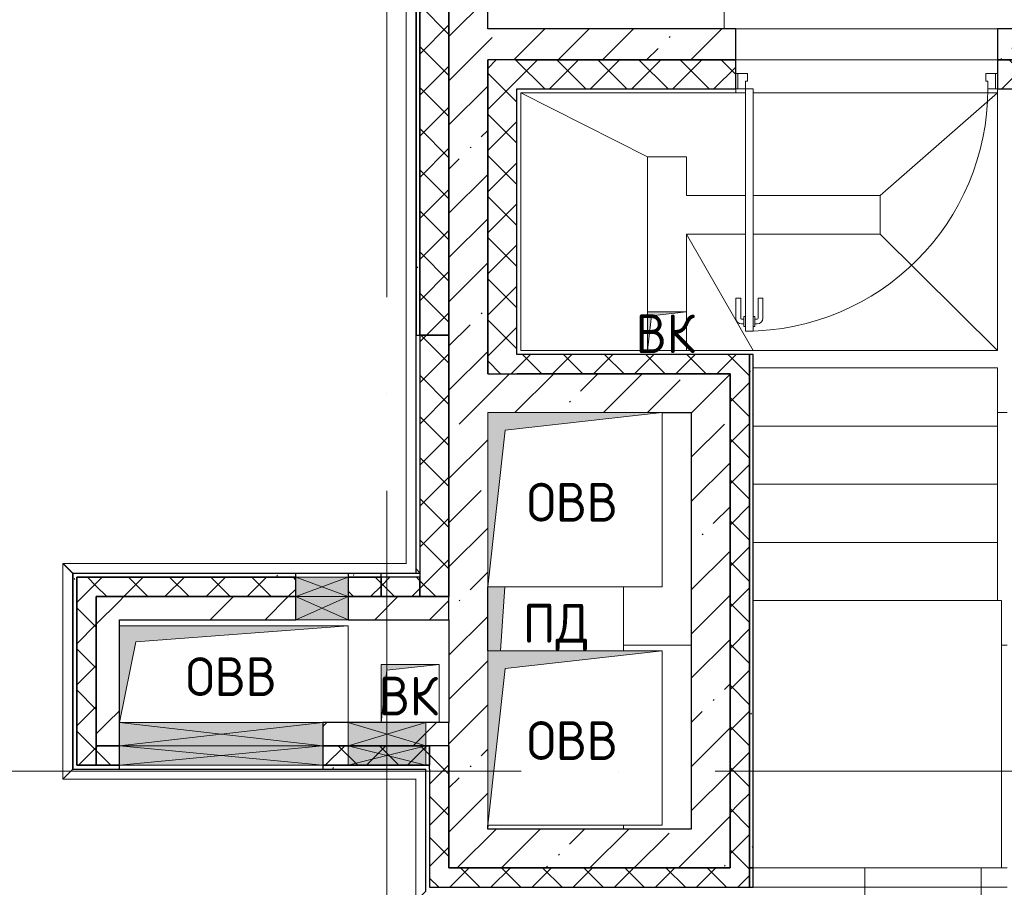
# Model space of a CAD drawing. Header units: millimetres. Extents: x -30540 to 150652, y -11730 to 123410.
# Tile 89 of 113: x 70041 to 75120, y 85200 to 89678. Entities that reach past the tile are written whole.
import ezdxf

# ---------------------------------------------------------------- set-up
doc = ezdxf.new("R2010")
doc.units = ezdxf.units.MM
doc.linetypes.add('ADSK_Линия сетки', pattern=[5000, 4000, -500, 0, -500])
doc.linetypes.add('Штриховая', pattern=[1000, 600, -400])
for name, color, linetype, lineweight in [('A-____-NOTE-TEXT', 7, 'Continuous', 18), ('A-DOOR-____-MCUT', 7, 'Continuous', 9), ('A-DOOR-____-OTLN', 7, 'Continuous', 18), ('A-DOOR-FRAM-MCUT', 7, 'Continuous', 9), ('A-DOOR-OPNG-OTLN', 7, 'Continuous', 18), ('A-FLOR-____-OTLN', 7, 'Continuous', 18), ('A-GENM-____-OTLN', 7, 'Continuous', 18), ('A-GLAZ-____-MCUT', 7, 'Continuous', 9), ('A-GLAZ-____-OTLN', 7, 'Continuous', 18), ('A-ROOF-____-OTLN', 7, 'Continuous', 18), ('A-ROOF-____-PATT', 7, 'Continuous', 18), ('A-WALL-____-MCUT', 7, 'Continuous', 40), ('A-WALL-____-OTLN', 7, 'Continuous', 18), ('A-WALL-____-PATT', 7, 'Continuous', 40), ('M-EQPM-____-OTLN', 7, 'Continuous', 18), ('S-GRID-____-OTLN', 7, 'Continuous', 9), ('S-STRS-____-OTLN', 7, 'Continuous', 18)]:
    doc.layers.add(name, color=color, linetype=linetype, lineweight=lineweight)
doc.styles.add('GOST Common', font='GOST_Common.ttf', dxfattribs={"height": 200})
pattern_1 = [(45, (0, 0), (-228.0985, 228.0985), []), (45, (228.1, 0), (-228.0985, 228.0985), [403.225, -80.645, 6.706, -73.939])]
pattern_2 = [(45, (0, 0), (-424.264, 424.264), []), (45, (0, 282.8), (-424.264, 424.264), [])]
pattern_3 = [(45, (0, 0), (-106.06602, 106.06602), []), (135, (0, 0), (-106.06602, -106.06602), [])]
pattern_4 = [(0, (0, 0), (406.4, 101.6), [6.706, -298.094, 6.706, -298.094, -1625.6]), (0, (0, 0), (406.4, 101.6), [-609.6, 6.706, -602.894, 6.706, -298.094, -711.2]), (0, (0, 0), (406.4, 101.6), [-1524, 6.706, -196.494, 6.706, -501.294]), (120, (152.4, 50.8), (-291.18818, 301.15272), [6.706, -298.094, 6.706, -298.094, -1625.6]), (120, (152.4, 50.8), (-291.18818, 301.15272), [-609.6, 6.706, -602.894, 6.706, -298.094, -711.2]), (120, (152.4, 50.8), (-291.18818, 301.15272), [-1524, 6.706, -196.494, 6.706, -501.294]), (240, (203.2, 254), (-115.21182, -402.75272), [6.706, -298.094, 6.706, -298.094, -1625.6]), (240, (203.2, 254), (-115.21182, -402.75272), [-609.6, 6.706, -602.894, 6.706, -298.094, -711.2]), (240, (203.2, 254), (-115.21182, -402.75272), [-1524, 6.706, -196.494, 6.706, -501.294])]

# ---------------------------------------------------------------- blocks, each defined once
blk = doc.blocks.new('АР_Канал вертикальный прямоугольный - ВК-V53-Кровля ЭЛ')
at = {"layer": 'M-EQPM-____-OTLN', "lineweight": 13, "true_color": 0xe2e2e2}
blk.add_hatch(color=254, dxfattribs=at).paths.add_polyline_path([(-150, -150), (-120, 120), (150, 150), (-150, 150)])
at = {"layer": 'M-EQPM-____-OTLN', "color": 253, "lineweight": 13, "true_color": 0xaaaaaa}
for p, q in [((150, 150), (-150, 150)), ((-150, 150), (-150, -150)), ((150, 150), (-150, 150)), ((-150, 150), (-150, -150)), ((-150, -150), (-150, 150)), ((-150, 150), (150, 150)), ((-150, -150), (-120, 120)), ((-150, -150), (-120, 120)), ((-120, 120), (150, 150)), ((-120, 120), (150, 150)), ((150, -150), (150, 150)), ((150, 150), (150, -150))]:
    blk.add_line(p, q, dxfattribs=at)
blk = doc.blocks.new('АР_Отверстие прямоугольное - ВК-7440681-Кровля ЭЛ')
at = {"layer": 'A-GLAZ-____-OTLN', "lineweight": 13, "true_color": 0xf0f0f0}
blk.add_hatch(color=7, dxfattribs=at).paths.add_polyline_path([(-400, -60), (650, -60), (650, 60), (-400, 60)])
at = {"layer": 'A-GLAZ-____-MCUT', "color": 253, "lineweight": 15, "true_color": 0xaaaaaa}
for p, q in [((-400, 60), (-400, -60)), ((650, 60), (650, -60))]:
    blk.add_line(p, q, dxfattribs=at)
at = {"layer": 'A-GLAZ-____-OTLN', "color": 253, "lineweight": 5, "true_color": 0xaaaaaa}
for p, q in [((650, 60), (-400, -60)), ((-400, 60), (650, -60))]:
    blk.add_line(p, q, dxfattribs=at)
at = {"layer": 'A-GLAZ-____-OTLN', "color": 253, "lineweight": 13, "true_color": 0xaaaaaa}
for p, q in [((650, 60), (-400, 60)), ((-400, 60), (-400, -60)), ((650, -60), (650, 60)), ((-400, -60), (650, -60))]:
    blk.add_line(p, q, dxfattribs=at)
blk = doc.blocks.new('АР_Отверстие прямоугольное - ВК-6774350-Кровля ЭЛ')
at = {"layer": 'A-GLAZ-____-OTLN', "lineweight": 13, "true_color": 0xf0f0f0}
blk.add_hatch(color=7, dxfattribs=at).paths.add_polyline_path([(-10, -60), (260, -60), (260, 60), (-10, 60)])
at = {"layer": 'A-GLAZ-____-MCUT', "color": 253, "lineweight": 15, "true_color": 0xaaaaaa}
for p, q in [((-10, 60), (-10, -60)), ((260, 60), (260, -60))]:
    blk.add_line(p, q, dxfattribs=at)
at = {"layer": 'A-GLAZ-____-OTLN', "color": 253, "lineweight": 5, "true_color": 0xaaaaaa}
for p, q in [((260, 60), (-10, -60)), ((-10, 60), (260, -60))]:
    blk.add_line(p, q, dxfattribs=at)
at = {"layer": 'A-GLAZ-____-OTLN', "color": 253, "lineweight": 13, "true_color": 0xaaaaaa}
for p, q in [((260, 60), (-10, 60)), ((-10, 60), (-10, -60)), ((260, -60), (260, 60)), ((-10, -60), (260, -60))]:
    blk.add_line(p, q, dxfattribs=at)
blk = doc.blocks.new('АР_Отверстие прямоугольное - ВК-7440794-Кровля ЭЛ')
at = {"layer": 'A-GLAZ-____-OTLN', "lineweight": 13, "true_color": 0xf0f0f0}
blk.add_hatch(color=7, dxfattribs=at).paths.add_polyline_path([(650, -50), (650, 50), (-400, 50), (-400, -50), (-270.9, -50)])
at = {"layer": 'A-GLAZ-____-MCUT', "color": 253, "lineweight": 15, "true_color": 0xaaaaaa}
for p, q in [((-400, 50), (-400, -50)), ((650, 50), (650, -50))]:
    blk.add_line(p, q, dxfattribs=at)
at = {"layer": 'A-GLAZ-____-OTLN', "color": 253, "lineweight": 5, "true_color": 0xaaaaaa}
for p, q in [((650, 50), (-400, -50)), ((-400, 50), (650, -50))]:
    blk.add_line(p, q, dxfattribs=at)
at = {"layer": 'A-GLAZ-____-OTLN', "color": 253, "lineweight": 13, "true_color": 0xaaaaaa}
for p, q in [((650, 50), (-400, 50)), ((-400, 50), (-400, -50)), ((650, -50), (650, 50)), ((-400, -50), (650, -50))]:
    blk.add_line(p, q, dxfattribs=at)
blk = doc.blocks.new('АР_Отверстие прямоугольное - ВК-6777139-Кровля ЭЛ')
at = {"layer": 'A-GLAZ-____-OTLN', "lineweight": 13, "true_color": 0xf0f0f0}
blk.add_hatch(color=7, dxfattribs=at).paths.add_polyline_path([(260, 50), (-10, 50), (-10, -50), (260, -50)])
at = {"layer": 'A-GLAZ-____-MCUT', "color": 253, "lineweight": 15, "true_color": 0xaaaaaa}
for p, q in [((-10, 50), (-10, -50)), ((260, 50), (260, -50))]:
    blk.add_line(p, q, dxfattribs=at)
at = {"layer": 'A-GLAZ-____-OTLN', "color": 253, "lineweight": 5, "true_color": 0xaaaaaa}
for p, q in [((260, 50), (-10, -50)), ((-10, 50), (260, -50))]:
    blk.add_line(p, q, dxfattribs=at)
at = {"layer": 'A-GLAZ-____-OTLN', "color": 253, "lineweight": 13, "true_color": 0xaaaaaa}
for p, q in [((260, 50), (-10, 50)), ((-10, 50), (-10, -50)), ((260, -50), (260, 50)), ((-10, -50), (260, -50))]:
    blk.add_line(p, q, dxfattribs=at)
blk = doc.blocks.new('АР_Дверь однопольная1 - 1350х1900h_1200__Глухая_Кровля-7482180-Кровля ЭЛ')
at = {"layer": 'A-DOOR-____-MCUT', "color": 253, "lineweight": 15, "true_color": 0xaaaaaa}
for p, q in [((625, 1325), (585, 1325)), ((585, 1325), (585, 75)), ((625, 75), (625, 1325)), ((585, 75), (625, 75))]:
    blk.add_line(p, q, dxfattribs=at)
at = {"layer": 'A-DOOR-____-OTLN', "color": 253, "lineweight": 5, "true_color": 0xaaaaaa}
for p, q in [((577, 1287.5), (565, 1287.5)), ((577, 1300), (577, 1250)), ((585, 1300), (577, 1300)), ((625, 1300), (633, 1300)), ((633, 1300), (633, 1250)), ((633, 1287.5), (645, 1287.5)), ((535, 1155), (535, 1257.5)), ((560, 1155), (560, 1257.5)), ((577, 1262.5), (565, 1262.5)), ((577, 1250), (585, 1250)), ((633, 1250), (625, 1250)), ((633, 1262.5), (645, 1262.5)), ((650, 1155), (650, 1257.5)), ((675, 1155), (675, 1257.5)), ((560, 1155), (535, 1155)), ((650, 1155), (675, 1155))]:
    blk.add_line(p, q, dxfattribs=at)
at = {"layer": 'A-DOOR-____-OTLN', "color": 253, "lineweight": 13, "true_color": 0xaaaaaa}
blk.add_arc((625, 75), 1250, 90, 180, dxfattribs=at)
at = {"layer": 'A-DOOR-____-OTLN', "color": 253, "lineweight": 5, "true_color": 0xaaaaaa}
for centre, radius, start, end in [((565, 1257.5), 30, 90, 180), ((645, 1257.5), 30, 0, 90), ((565, 1257.5), 4.99, 90, 180), ((645, 1257.5), 4.99, 0, 90)]:
    blk.add_arc(centre, radius, start, end, dxfattribs=at)
at = {"layer": 'A-DOOR-FRAM-MCUT', "color": 253, "lineweight": 15, "true_color": 0xaaaaaa}
for p, q in [((-665, 75), (-675, 75)), ((-625, 75), (-665, 75)), ((-665, 75), (-665, -5)), ((-625, 35), (-625, 75)), ((665, 75), (625, 75)), ((625, 75), (625, 35)), ((665, -5), (665, 75)), ((665, 75), (675, 75)), ((-615, 35), (-625, 35)), ((-615, -5), (-615, 35)), ((625, 35), (615, 35)), ((615, 35), (615, -5)), ((-665, -5), (-675, -5)), ((-665, -5), (-615, -5)), ((615, -5), (665, -5)), ((665, -5), (675, -5))]:
    blk.add_line(p, q, dxfattribs=at)
blk = doc.blocks.new('КР-Проем - Настраиваемый-7482730-Кровля ЭЛ')
at = {"layer": 'A-DOOR-OPNG-OTLN', "color": 253, "lineweight": 13, "true_color": 0xaaaaaa}
for p, q in [((-675, 80), (675, 80)), ((-675, -80), (675, -80))]:
    blk.add_line(p, q, dxfattribs=at)
blk = doc.blocks.new('АР_Отверстие прямоугольное - ВК-7688361-Кровля ЭЛ')
at = {"layer": 'A-GLAZ-____-OTLN', "lineweight": 13, "true_color": 0xf0f0f0}
blk.add_hatch(color=7, dxfattribs=at).paths.add_polyline_path([(-75, 60), (-75, -60), (325, -60), (325, 60)])
at = {"layer": 'A-GLAZ-____-MCUT', "color": 253, "lineweight": 15, "true_color": 0xaaaaaa}
for p, q in [((-75, 60), (-75, -60)), ((325, 60), (325, -60))]:
    blk.add_line(p, q, dxfattribs=at)
at = {"layer": 'A-GLAZ-____-OTLN', "color": 253, "lineweight": 5, "true_color": 0xaaaaaa}
for p, q in [((325, 60), (-75, -60)), ((-75, 60), (325, -60))]:
    blk.add_line(p, q, dxfattribs=at)
at = {"layer": 'A-GLAZ-____-OTLN', "color": 253, "lineweight": 13, "true_color": 0xaaaaaa}
for p, q in [((325, 60), (-75, 60)), ((-75, 60), (-75, -60)), ((325, -60), (325, 60)), ((-75, -60), (325, -60))]:
    blk.add_line(p, q, dxfattribs=at)
blk = doc.blocks.new('АР_Отверстие прямоугольное - ВК-7688360-Кровля ЭЛ')
at = {"layer": 'A-GLAZ-____-OTLN', "lineweight": 13, "true_color": 0xf0f0f0}
blk.add_hatch(color=7, dxfattribs=at).paths.add_polyline_path([(-75, 50), (-75, -50), (325, -49), (325, 50)])
at = {"layer": 'A-GLAZ-____-MCUT', "color": 253, "lineweight": 15, "true_color": 0xaaaaaa}
for p, q in [((-75, 50), (-75, -50)), ((325, 50), (325, -50))]:
    blk.add_line(p, q, dxfattribs=at)
at = {"layer": 'A-GLAZ-____-OTLN', "color": 253, "lineweight": 5, "true_color": 0xaaaaaa}
for p, q in [((325, 50), (-75, -50)), ((-75, 50), (325, -50))]:
    blk.add_line(p, q, dxfattribs=at)
at = {"layer": 'A-GLAZ-____-OTLN', "color": 253, "lineweight": 13, "true_color": 0xaaaaaa}
for p, q in [((325, 50), (-75, 50)), ((-75, 50), (-75, -50)), ((325, -50), (325, 50)), ((-75, -50), (325, -50))]:
    blk.add_line(p, q, dxfattribs=at)
blk = doc.blocks.new('АР_Канал вертикальный прямоугольный - ПД-7727162-Кровля ЭЛ')
at = {"layer": 'M-EQPM-____-OTLN', "lineweight": 13, "true_color": 0xe2e2e2}
blk.add_hatch(color=254, dxfattribs=at).paths.add_polyline_path([(-284.7, -155), (-261.3, 175), (-350, 175), (-350, -155)])
at = {"layer": 'M-EQPM-____-OTLN', "color": 253, "lineweight": 13, "true_color": 0xaaaaaa}
for p, q in [((-284.7, -155), (-261.3, 175)), ((-284.7, -155), (-261.3, 175)), ((350, -155), (350, 175)), ((350, 175), (350, -155)), ((-350, -1075), (-348.6, -1055)), ((-350, -1075), (-348.6, -1055)), ((350, -1075), (350, -1055)), ((350, -1055), (350, -1075))]:
    blk.add_line(p, q, dxfattribs=at)
blk = doc.blocks.new('АР_Канал вертикальный прямоугольный - ОВВ-7440293-Кровля ЭЛ')
at = {"layer": 'M-EQPM-____-OTLN', "lineweight": 13, "true_color": 0xe2e2e2}
blk.add_hatch(color=254, dxfattribs=at).paths.add_polyline_path([(-590, -250), (-506, 166), (560.9, 250), (-590, 250)])
at = {"layer": 'M-EQPM-____-OTLN', "color": 253, "lineweight": 13, "true_color": 0xaaaaaa}
for p, q in [((590, 250), (-590, 250)), ((-590, 250), (-590, -250)), ((590, 250), (-590, 250)), ((-590, 250), (-590, -250)), ((-590, -250), (-590, 250)), ((-590, 250), (590, 250)), ((-506, 166), (590, 250)), ((-506, 166), (590, 250)), ((590, -250), (590, 250)), ((590, 250), (590, -250)), ((-590, -250), (-506, 166)), ((-590, -250), (-506, 166)), ((-590, -250), (460, -250)), ((460, -250), (-590, -250)), ((460, -250), (590, -250)), ((590, -250), (460, -250))]:
    blk.add_line(p, q, dxfattribs=at)
blk = doc.blocks.new('Перекрытия_Кровли_керамзит1 - Перекрытия_Кровли_керамзит-7483437-Кровля ЭЛ')
at = {"layer": 'A-FLOR-____-OTLN', "color": 253, "lineweight": 13, "true_color": 0xaaaaaa}
for p, q in [((9800, 32500), (9750, 32500)), ((7820, 31300), (8170, 31300)), ((9770, 31300), (9800, 31300))]:
    blk.add_line(p, q, dxfattribs=at)
blk = doc.blocks.new('АР_Канал вертикальный прямоугольный - ВК-7546676-Кровля ЭЛ')
at = {"layer": 'M-EQPM-____-OTLN', "lineweight": 13, "true_color": 0xe2e2e2}
blk.add_hatch(color=254, dxfattribs=at).paths.add_polyline_path([(-100, -100), (-80, 80), (100, 100), (-100, 100)])
at = {"layer": 'M-EQPM-____-OTLN', "color": 253, "lineweight": 13, "true_color": 0xaaaaaa}
for p, q in [((100, 100), (-100, 100)), ((-100, 100), (-100, -100)), ((100, 100), (-100, 100)), ((-100, 100), (-100, -100)), ((-100, -100), (-100, 100)), ((-100, 100), (100, 100)), ((-100, -100), (-80, 80)), ((-100, -100), (-80, 80)), ((-80, 80), (100, 100)), ((-80, 80), (100, 100)), ((100, -100), (100, 100)), ((100, 100), (100, -100)), ((-100, -100), (100, -100)), ((100, -100), (-100, -100))]:
    blk.add_line(p, q, dxfattribs=at)
blk = doc.blocks.new('_GM_Dt-St-D_Фартук гнутый из оцинкованной стали_Пристенный_Тип 1__c-верхняя кромка с отгибом_ - ФС-1_3_50х70У100-1_5_t__RAL7016-7686304-Кровля ЭЛ')
at = {"layer": 'A-GENM-____-OTLN', "color": 253, "lineweight": 13, "true_color": 0xaaaaaa}
for p, q in [((201.5, 1.5), (1.5, 1.5)), ((1791.5, 0), (1.5, 0)), ((1791.5, 0), (1791.5, 1.5)), ((1791.5, 0), (1841.5, -50)), ((21.5, -21.5), (1.5, -1.5)), ((1841.5, -50), (73, -50))]:
    blk.add_line(p, q, dxfattribs=at)
blk = doc.blocks.new('_GM_Dt-St-D_Фартук гнутый из оцинкованной стали_Пристенный_Тип 1__c-верхняя кромка с отгибом_ - ФС-1_3_50х70У100-1_5_t__RAL7016-V72-Кровля ЭЛ')
at = {"layer": 'A-GENM-____-OTLN', "color": 253, "lineweight": 13, "true_color": 0xaaaaaa}
for p, q in [((0, 0), (1821.5, 0)), ((0, 0), (0, -1.5)), ((50, 50), (1871.5, 50)), ((1871.5, 50), (1821.5, 0)), ((1821.5, -1.5), (1821.5, 0))]:
    blk.add_line(p, q, dxfattribs=at)
blk = doc.blocks.new('_GM_Dt-St-D_Фартук гнутый из оцинкованной стали_Пристенный_Тип 1__c-верхняя кромка с отгибом_ - ФС-1_3_50х70У100-1_5_t__RAL7016-V66-Кровля ЭЛ')
at = {"layer": 'A-GENM-____-OTLN', "color": 253, "lineweight": 13, "true_color": 0xaaaaaa}
for p, q in [((0, -50), (50, 0)), ((50, 1.5), (50, 0)), ((1063, 0), (50, 0)), ((1063, 0), (1063, 1.5)), ((1063, 0), (1113, -50)), ((1113, -50), (0, -50))]:
    blk.add_line(p, q, dxfattribs=at)
blk = doc.blocks.new('_GM_Dt-St-D_Фартук гнутый из оцинкованной стали_Пристенный_Тип 1__c-верхняя кромка с отгибом_ - ФС-1_3_50х70У100-1_5_t__RAL7016-7714074-Кровля ЭЛ')
at = {"layer": 'A-GENM-____-OTLN', "color": 253, "lineweight": 13, "true_color": 0xaaaaaa}
for p, q in [((631.5, 1.5), (0, 1.5)), ((631.5, 0), (0, 0)), ((631.5, 0), (631.5, 1.5)), ((631.5, 0), (681.5, -50)), ((681.5, -50), (50, -50))]:
    blk.add_line(p, q, dxfattribs=at)
blk = doc.blocks.new('АР_Канал вертикальный прямоугольный - ОВВ-7978253-Кровля ЭЛ')
at = {"layer": 'M-EQPM-____-OTLN', "lineweight": 13, "true_color": 0xe2e2e2}
blk.add_hatch(color=254, dxfattribs=at).paths.add_polyline_path([(-450, -450), (-360, 360), (450, 450), (-450, 450), (-450, 174.7)])
at = {"layer": 'M-EQPM-____-OTLN', "color": 253, "lineweight": 13, "true_color": 0xaaaaaa}
for p, q in [((450, 450), (-450, 450)), ((-450, 450), (-450, -450)), ((450, 450), (-450, 450)), ((-450, 450), (-450, -450)), ((-450, -450), (-450, 450)), ((-450, 450), (450, 450)), ((-360, 360), (450, 450)), ((-360, 360), (450, 450)), ((450, -450), (450, 450)), ((450, 450), (450, -450)), ((-450, -450), (-360, 360)), ((-450, -450), (-360, 360)), ((-450, -450), (450, -450)), ((450, -450), (-450, -450))]:
    blk.add_line(p, q, dxfattribs=at)
blk = doc.blocks.new('Наметкина 10_РД_АР_К3_отсоединено_rvt-1-Кровля ЭЛ')
at = {"layer": 'A-ROOF-____-PATT', "lineweight": 5, "true_color": 0xd2d2d2}
h = blk.add_hatch(dxfattribs=at)
h.set_pattern_fill('FP_14', color=254, style=0, pattern_type=2)
h.set_pattern_definition([(0, (0, 0), (0, 600), []), (90, (0, 0), (-600, 4e-14), [])])
h.paths.add_polyline_path([(75135.3, 82150), (75135.3, 85300), (73825.3, 85300), (73825.3, 82150)])
at = {"layer": 'A-WALL-____-PATT', "lineweight": 5, "true_color": 0xaaaaaa}
h = blk.add_hatch(dxfattribs=at)
h.set_pattern_fill('FP_16', color=253, style=0, pattern_type=2)
h.set_pattern_definition(pattern_4)
h.paths.add_polyline_path([(72105.3, 88050), (72105.3, 92250), (72085.3, 92250), (72085.3, 88050)])
h = blk.add_hatch(dxfattribs=at)
h.set_pattern_fill('FP_13', color=253, style=0, pattern_type=2)
h.set_pattern_definition(pattern_3)
h.paths.add_polyline_path([(72255.3, 88050), (72255.3, 92250), (72105.3, 92250), (72105.3, 88050)])
h = blk.add_hatch(dxfattribs=at)
h.set_pattern_fill('FP_11', color=253, style=0, pattern_type=2)
h.set_pattern_definition(pattern_1)
h.paths.add_polyline_path([(72455.3, 85500), (72455.3, 92050), (72255.3, 92050), (72255.3, 85500)])
h = blk.add_hatch(dxfattribs=at)
h.set_pattern_fill('FP_11', color=253, style=0, pattern_type=2)
h.set_pattern_definition(pattern_1)
h.paths.add_polyline_path([(75255.3, 89470), (75255.3, 89630), (75085.3, 89630), (75085.3, 89470)])
h.paths.add_polyline_path([(73735.3, 89470), (73735.3, 89630), (72455.3, 89630), (72455.3, 89470), (72728, 89470)])
h = blk.add_hatch(dxfattribs=at)
h.set_pattern_fill('FP_13', color=253, style=0, pattern_type=2)
h.set_pattern_definition(pattern_3)
h.paths.add_polyline_path([(72605.3, 87850), (72605.3, 89470), (72455.3, 89470), (72455.3, 87850)])
h = blk.add_hatch(dxfattribs=at)
h.set_pattern_fill('FP_13', color=253, style=0, pattern_type=2)
h.set_pattern_definition(pattern_3)
h.paths.add_polyline_path([(73735.3, 89320), (73735.3, 89470), (72605.3, 89470), (72605.3, 89320), (72728, 89320)])
h.paths.add_polyline_path([(75255.3, 89320), (75255.3, 89470), (75085.3, 89470), (75085.3, 89320)])
h = blk.add_hatch(dxfattribs=at)
h.set_pattern_fill('FP_13', color=253, style=0, pattern_type=2)
h.set_pattern_definition(pattern_3)
h.paths.add_polyline_path([(72255.3, 86700), (72255.3, 88050), (72105.3, 88050), (72105.3, 86700)])
h = blk.add_hatch(dxfattribs=at)
h.set_pattern_fill('FP_13', color=253, style=0, pattern_type=2)
h.set_pattern_definition(pattern_3)
h.paths.add_polyline_path([(73505.3, 87850), (73705.3, 87850), (73705.3, 87950), (72605.3, 87950), (72605.3, 87850), (72728, 87850)])
h = blk.add_hatch(dxfattribs=at)
h.set_pattern_fill('FP_13', color=253, style=0, pattern_type=2)
h.set_pattern_definition(pattern_3)
h.paths.add_polyline_path([(73705.3, 85630), (73805.3, 85630), (73805.3, 87950), (73705.3, 87950), (73705.3, 87374.7)])
h = blk.add_hatch(dxfattribs=at)
h.set_pattern_fill('FP_16', color=253, style=0, pattern_type=2)
h.set_pattern_definition(pattern_4)
h.paths.add_polyline_path([(73825.3, 85300), (73825.3, 87950), (73805.3, 87950), (73805.3, 85300)])
h = blk.add_hatch(dxfattribs=at)
h.set_pattern_fill('FP_11', color=253, style=0, pattern_type=2)
h.set_pattern_definition(pattern_1)
h.paths.add_polyline_path([(72728, 87650), (73505.3, 87650), (73505.3, 87850), (72455.3, 87850), (72455.3, 87650), (72545.3, 87650)])
h = blk.add_hatch(dxfattribs=at)
h.set_pattern_fill('FP_11', color=253, style=0, pattern_type=2)
h.set_pattern_definition(pattern_1)
h.paths.add_polyline_path([(73505.3, 85500), (73705.3, 85500), (73705.3, 87850), (73505.3, 87850), (73505.3, 87374.7)])
h = blk.add_hatch(dxfattribs=at)
h.set_pattern_fill('FP_16', color=253, style=0, pattern_type=2)
h.set_pattern_definition(pattern_4)
h.paths.add_polyline_path([(71905.3, 86800), (71905.3, 86820), (71735.3, 86820), (71735.3, 86800)])
h.paths.add_polyline_path([(71465.3, 86800), (71465.3, 86820), (70315.3, 86820), (70315.3, 86800), (70684.4, 86800)])
h = blk.add_hatch(dxfattribs=at)
h.set_pattern_fill('FP_16', color=253, style=0, pattern_type=2)
h.set_pattern_definition(pattern_4)
h.paths.add_polyline_path([(70335.3, 85810), (70335.3, 86800), (70315.3, 86800), (70315.3, 85810)])
h = blk.add_hatch(dxfattribs=at)
h.set_pattern_fill('FP_13', color=253, style=0, pattern_type=2)
h.set_pattern_definition(pattern_3)
h.paths.add_polyline_path([(70435.3, 85830), (70435.3, 86800), (70335.3, 86800), (70335.3, 85830)])
h = blk.add_hatch(dxfattribs=at)
h.set_pattern_fill('FP_13', color=253, style=0, pattern_type=2)
h.set_pattern_definition(pattern_3)
h.paths.add_polyline_path([(71905.3, 86700), (71905.3, 86800), (71735.3, 86800), (71735.3, 86700)])
h.paths.add_polyline_path([(71465.3, 86700), (71465.3, 86800), (70435.3, 86800), (70435.3, 86700), (70684.4, 86700)])
h = blk.add_hatch(dxfattribs=at)
h.set_pattern_fill('FP_13', color=253, style=0, pattern_type=2)
h.set_pattern_definition(pattern_3)
h.paths.add_polyline_path([(72105.3, 86700), (72105.3, 86800), (71905.3, 86800), (71905.3, 86700)])
h = blk.add_hatch(dxfattribs=at)
h.set_pattern_fill('FP_12', color=253, style=0, pattern_type=2)
h.set_pattern_definition(pattern_2)
h.paths.add_polyline_path([(70555.3, 86050), (70555.3, 86700), (70435.3, 86700), (70435.3, 86050)])
h = blk.add_hatch(dxfattribs=at)
h.set_pattern_fill('FP_12', color=253, style=0, pattern_type=2)
h.set_pattern_definition(pattern_2)
h.paths.add_polyline_path([(72255.3, 86580), (72255.3, 86700), (71735.3, 86700), (71735.3, 86580)])
h.paths.add_polyline_path([(71465.3, 86580), (71465.3, 86700), (70555.3, 86700), (70555.3, 86580), (70684.4, 86580)])
h = blk.add_hatch(dxfattribs=at)
h.set_pattern_fill('FP_12', color=253, style=0, pattern_type=2)
h.set_pattern_definition(pattern_2)
h.paths.add_polyline_path([(72155.3, 85930), (72255.3, 85930), (72255.3, 86050), (71605.3, 86050), (71605.3, 85930), (72135.3, 85930)])
h.paths.add_polyline_path([(70555.3, 85930), (70555.3, 86050), (70435.3, 86050), (70435.3, 85930)])
h = blk.add_hatch(dxfattribs=at)
h.set_pattern_fill('FP_13', color=253, style=0, pattern_type=2)
h.set_pattern_definition(pattern_3)
h.paths.add_polyline_path([(72135.3, 85830), (72155.3, 85830), (72155.3, 85930), (71605.3, 85929), (71605.3, 85830), (71735.3, 85830)])
h.paths.add_polyline_path([(70555.3, 85830), (70555.3, 85930), (70435.3, 85930), (70435.3, 85830)])
h = blk.add_hatch(dxfattribs=at)
h.set_pattern_fill('FP_13', color=253, style=0, pattern_type=2)
h.set_pattern_definition(pattern_3)
h.paths.add_polyline_path([(72255.3, 85200), (72255.3, 85930), (72155.3, 85929), (72155.3, 85200)])
h = blk.add_hatch(dxfattribs=at)
h.set_pattern_fill('FP_16', color=253, style=0, pattern_type=2)
h.set_pattern_definition(pattern_4)
h.paths.add_polyline_path([(72135.3, 85810), (72155.3, 85810), (72155.3, 85830), (71605.3, 85830), (71605.3, 85810), (71735.3, 85810)])
h.paths.add_polyline_path([(70555.3, 85810), (70555.3, 85830), (70335.3, 85830), (70335.3, 85810)])
h = blk.add_hatch(dxfattribs=at)
h.set_pattern_fill('FP_13', color=253, style=0, pattern_type=2)
h.set_pattern_definition(pattern_3)
h.paths.add_polyline_path([(73805.3, 85200), (73805.3, 85630), (73705.3, 85630), (73705.3, 85200)])
h = blk.add_hatch(dxfattribs=at)
h.set_pattern_fill('FP_11', color=253, style=0, pattern_type=2)
h.set_pattern_definition(pattern_1)
h.paths.add_polyline_path([(72728, 85300), (73705.3, 85300), (73705.3, 85500), (72255.3, 85500), (72255.3, 85300)])
h = blk.add_hatch(dxfattribs=at)
h.set_pattern_fill('FP_13', color=253, style=0, pattern_type=2)
h.set_pattern_definition(pattern_3)
h.paths.add_polyline_path([(73705.3, 85200), (73705.3, 85300), (72255.3, 85300), (72255.3, 85200), (72728, 85200)])
at = {"layer": 'A-FLOR-____-OTLN', "color": 253, "lineweight": 13, "true_color": 0xaaaaaa}
for p, q in [((73675.3, 90850), (73675.3, 89630)), ((73735.3, 89630), (75085.3, 89630)), ((75085.3, 89470), (73735.3, 89470)), ((72625.3, 87970), (72625.3, 89300)), ((72625.3, 89300), (73785.3, 89300)), ((72625.3, 89300), (73280.3, 88970)), ((73735.3, 89320), (73735.3, 89300)), ((73735.3, 89300), (73785.3, 89300)), ((73825.3, 89300), (75085.3, 89300)), ((73825.3, 89300), (75085.3, 89300)), ((75085.3, 89300), (74480.3, 88770)), ((74480.3, 88770), (75085.3, 89300)), ((75085.3, 89300), (75085.3, 89320)), ((75085.3, 89300), (75085.3, 87970)), ((73280.3, 88170), (73280.3, 88970)), ((73280.3, 88970), (73280.3, 88170)), ((73280.3, 88970), (73480.3, 88970)), ((73480.3, 88970), (73480.3, 88770)), ((73480.3, 88770), (73785.3, 88770)), ((73785.3, 88770), (73480.3, 88770)), ((73825.3, 88770), (74480.3, 88770)), ((74480.3, 88770), (73825.3, 88770)), ((74480.3, 88770), (74480.3, 88570)), ((74480.3, 88570), (74480.3, 88770)), ((73480.3, 88570), (73480.3, 88170)), ((73785.3, 88570), (73480.3, 88570)), ((73480.3, 88170), (73480.3, 88570)), ((73825.3, 87970), (73480.3, 88570)), ((73480.3, 88570), (73785.3, 88570)), ((74480.3, 88570), (73825.3, 88570)), ((73825.3, 88570), (74480.3, 88570)), ((74480.3, 88570), (75085.3, 87970)), ((73280.3, 87970), (72625.3, 87970)), ((73825.3, 87970), (73480.3, 87970)), ((75085.3, 87970), (73825.3, 87970)), ((75085.3, 87650), (75135.3, 87650)), ((73825.3, 86680), (75105.3, 86680)), ((75105.3, 86680), (75105.3, 85300)), ((75105.3, 85300), (73825.3, 85300))]:
    blk.add_line(p, q, dxfattribs=at)
at = {"layer": 'A-GENM-____-OTLN', "color": 253, "lineweight": 13, "true_color": 0xaaaaaa}
for p, q in [((72033.8, 86870), (72033.8, 93950)), ((72083.8, 86820), (72083.8, 93950)), ((72085.3, 86820), (72085.3, 88050)), ((72083.8, 86820), (72085.3, 86820))]:
    blk.add_line(p, q, dxfattribs=at)
at = {"layer": 'A-ROOF-____-OTLN', "color": 253, "lineweight": 13, "true_color": 0xaaaaaa}
blk.add_line((75135.3, 85300), (75105.3, 85300), dxfattribs=at)
at = {"layer": 'A-WALL-____-MCUT', "color": 253, "lineweight": 30, "true_color": 0xaaaaaa}
for p, q in [((72085.3, 92250), (72085.3, 88050)), ((72105.3, 88050), (72105.3, 92250)), ((72105.3, 92250), (72105.3, 88050)), ((72255.3, 88050), (72255.3, 92250)), ((72255.3, 92050), (72255.3, 86700)), ((72455.3, 89630), (72455.3, 92050)), ((73735.3, 89630), (72455.3, 89630)), ((73735.3, 89470), (73735.3, 89630)), ((75255.3, 89630), (75085.3, 89630)), ((75085.3, 89630), (75085.3, 89470)), ((72455.3, 89470), (72455.3, 87850)), ((72605.3, 89470), (72455.3, 89470)), ((72455.3, 87850), (72455.3, 89470)), ((72605.3, 89470), (73735.3, 89470)), ((73735.3, 89470), (72605.3, 89470)), ((73735.3, 89320), (73735.3, 89470)), ((75085.3, 89470), (75255.3, 89470)), ((75255.3, 89470), (75085.3, 89470)), ((75085.3, 89470), (75085.3, 89320)), ((72605.3, 87950), (72605.3, 89320)), ((72605.3, 89320), (73735.3, 89320)), ((75085.3, 89320), (75255.3, 89320)), ((72085.3, 88050), (72105.3, 88050)), ((72255.3, 88050), (72105.3, 88050)), ((72105.3, 88050), (72105.3, 86700)), ((72105.3, 88050), (72255.3, 88050)), ((72255.3, 86700), (72255.3, 88050)), ((73705.3, 87950), (72605.3, 87950)), ((73805.3, 87950), (73705.3, 87950)), ((73805.3, 85630), (73805.3, 87950)), ((73805.3, 87950), (73805.3, 85300)), ((73825.3, 87950), (73805.3, 87950)), ((73825.3, 85300), (73825.3, 87950)), ((72455.3, 87850), (72605.3, 87850)), ((73505.3, 87850), (72605.3, 87850)), ((72605.3, 87850), (73505.3, 87850)), ((73705.3, 87850), (73505.3, 87850)), ((73505.3, 87850), (73705.3, 87850)), ((73705.3, 85500), (73705.3, 87850)), ((73705.3, 87850), (73705.3, 85630)), ((73355.3, 87650), (73505.3, 87650)), ((73505.3, 87650), (73505.3, 85500)), ((71465.3, 86820), (70315.3, 86820)), ((70315.3, 86820), (70315.3, 86800)), ((71465.3, 86800), (71465.3, 86820)), ((71905.3, 86820), (71735.3, 86820)), ((71735.3, 86820), (71735.3, 86800)), ((71905.3, 86800), (71905.3, 86820)), ((70315.3, 86800), (70315.3, 85810)), ((70335.3, 86800), (70335.3, 85830)), ((70435.3, 86800), (70335.3, 86800)), ((70335.3, 86800), (71465.3, 86800)), ((70335.3, 85830), (70335.3, 86800)), ((71465.3, 86800), (70435.3, 86800)), ((71465.3, 86700), (71465.3, 86800)), ((71735.3, 86800), (71905.3, 86800)), ((71905.3, 86800), (71735.3, 86800)), ((71735.3, 86800), (71735.3, 86700)), ((72105.3, 86800), (71905.3, 86800)), ((71905.3, 86800), (71905.3, 86700)), ((71905.3, 86700), (71905.3, 86800)), ((72105.3, 86700), (72105.3, 86800)), ((72455.3, 86420), (72455.3, 86750)), ((70435.3, 86700), (70435.3, 86050)), ((70555.3, 86700), (70435.3, 86700)), ((70435.3, 85830), (70435.3, 86700)), ((70435.3, 86700), (71465.3, 86700)), ((71465.3, 86700), (70555.3, 86700)), ((71465.3, 86580), (71465.3, 86700)), ((72255.3, 86700), (71735.3, 86700)), ((71735.3, 86700), (71735.3, 86580)), ((71735.3, 86700), (71905.3, 86700)), ((71905.3, 86700), (72105.3, 86700)), ((72105.3, 86700), (72255.3, 86700)), ((72255.3, 86580), (72255.3, 86700)), ((70555.3, 86580), (71465.3, 86580)), ((70555.3, 86050), (70555.3, 86580)), ((71735.3, 86580), (72255.3, 86580)), ((72255.3, 86580), (72255.3, 86050)), ((70435.3, 86050), (70435.3, 85930)), ((70555.3, 85930), (70555.3, 86050)), ((71735.3, 86050), (71605.3, 86050)), ((71605.3, 86050), (71605.3, 85930)), ((72135.3, 86050), (71735.3, 86050)), ((72255.3, 86050), (72135.3, 86050)), ((72255.3, 85930), (72255.3, 86050)), ((70435.3, 85930), (70555.3, 85930)), ((70555.3, 85930), (70435.3, 85930)), ((70435.3, 85930), (70435.3, 85830)), ((70555.3, 85830), (70555.3, 85930)), ((71605.3, 85930), (71735.3, 85930)), ((71735.3, 85930), (71605.3, 85930)), ((71605.3, 85930), (71605.3, 85830)), ((71735.3, 85930), (72135.3, 85930)), ((72135.3, 85930), (71735.3, 85930)), ((72135.3, 85930), (72155.3, 85930)), ((72155.3, 85930), (72135.3, 85930)), ((72155.3, 85830), (72155.3, 85930)), ((72155.3, 85930), (72155.3, 85830)), ((72255.3, 85930), (72155.3, 85930)), ((72255.3, 85300), (72255.3, 85930)), ((72255.3, 85930), (72255.3, 85500)), ((70315.3, 85810), (70335.3, 85810)), ((70335.3, 85830), (70435.3, 85830)), ((70555.3, 85830), (70335.3, 85830)), ((70335.3, 85810), (70555.3, 85810)), ((70435.3, 85830), (70555.3, 85830)), ((70555.3, 85810), (70555.3, 85830)), ((71605.3, 85830), (71735.3, 85830)), ((71735.3, 85830), (71605.3, 85830)), ((71605.3, 85830), (71605.3, 85810)), ((71605.3, 85810), (72135.3, 85810)), ((71735.3, 85830), (72135.3, 85830)), ((72135.3, 85830), (71735.3, 85830)), ((72135.3, 85830), (72155.3, 85830)), ((72155.3, 85830), (72135.3, 85830)), ((72155.3, 85810), (72155.3, 85830)), ((72155.3, 85810), (72155.3, 85200)), ((73705.3, 85630), (73705.3, 85300)), ((73805.3, 85200), (73805.3, 85630)), ((72255.3, 85500), (72255.3, 85300)), ((72455.3, 85500), (72455.3, 85520)), ((73505.3, 85500), (72455.3, 85500)), ((73705.3, 85300), (73705.3, 85500)), ((72255.3, 85300), (73705.3, 85300)), ((73705.3, 85300), (72255.3, 85300)), ((73805.3, 85300), (73825.3, 85300)), ((73805.3, 85300), (73805.3, 85200)), ((73825.3, 85300), (73805.3, 85300)), ((73825.3, 85200), (73825.3, 85300)), ((72155.3, 85200), (72255.3, 85200)), ((72255.3, 85200), (73705.3, 85200)), ((73705.3, 85200), (73805.3, 85200)), ((73805.3, 85200), (73825.3, 85200))]:
    blk.add_line(p, q, dxfattribs=at)
at = {"layer": 'A-WALL-____-OTLN', "color": 253, "lineweight": 13, "true_color": 0xaaaaaa}
for p, q in [((71465.3, 86800), (71465.3, 86820)), ((71465.3, 86820), (71735.3, 86820)), ((71735.3, 86820), (71735.3, 86800)), ((71735.3, 86800), (71465.3, 86800)), ((71465.3, 86800), (71735.3, 86800)), ((71735.3, 86700), (71735.3, 86800)), ((71465.3, 86700), (71735.3, 86700)), ((71735.3, 86700), (71465.3, 86700)), ((71735.3, 86580), (71465.3, 86580)), ((71605.3, 85930), (71605.3, 86050)), ((71605.3, 85930), (70555.3, 85930)), ((70555.3, 85930), (70555.3, 85830)), ((70555.3, 85930), (71605.3, 85930)), ((71605.3, 85830), (71605.3, 85929)), ((71605.3, 85830), (70555.3, 85830)), ((70555.3, 85830), (71605.3, 85830)), ((70555.3, 85810), (70555.3, 85830)), ((71605.3, 85810), (70555.3, 85810)), ((71605.3, 85810), (71605.3, 85830))]:
    blk.add_line(p, q, dxfattribs=at)
at = {"layer": 'S-STRS-____-OTLN', "color": 253, "lineweight": 13, "true_color": 0xaaaaaa}
for p, q in [((75085.3, 87880), (73825.3, 87880)), ((75085.3, 87880), (75085.3, 87580)), ((75085.3, 87580), (73825.3, 87580)), ((75085.3, 87580), (75085.3, 87280)), ((75085.3, 87280), (73825.3, 87280)), ((75085.3, 87280), (75085.3, 86980)), ((75085.3, 86980), (73825.3, 86980)), ((75085.3, 86980), (75085.3, 86680)), ((75085.3, 86680), (73825.3, 86680))]:
    blk.add_line(p, q, dxfattribs=at)
at = {"layer": 'S-STRS-____-OTLN', "color": 253, "linetype": 'Штриховая', "lineweight": 13, "true_color": 0xaaaaaa}
for p, q in [((75085.3, 87880), (73825.3, 87880)), ((75085.3, 87580), (73825.3, 87580)), ((75085.3, 87280), (73825.3, 87280)), ((75085.3, 86980), (73825.3, 86980))]:
    blk.add_line(p, q, dxfattribs=at)
at = {"layer": 'A-DOOR-____-OTLN', "color": 253, "lineweight": 13, "true_color": 0xaaaaaa, "rotation": 180}
for name, p in [('КР-Проем - Настраиваемый-7482730-Кровля ЭЛ', (74410.3, 89550)), ('АР_Дверь однопольная1 - 1350х1900h_1200__Глухая_Кровля-7482180-Кровля ЭЛ', (74410.3, 89395))]:
    blk.add_blockref(name, p, dxfattribs=at)
at = {"layer": 'A-FLOR-____-OTLN', "color": 253, "lineweight": 13, "true_color": 0xaaaaaa}
blk.add_blockref('Перекрытия_Кровли_керамзит1 - Перекрытия_Кровли_керамзит-7483437-Кровля ЭЛ', (65335.3, 55150), dxfattribs=at)
at = {"layer": 'A-GENM-____-OTLN', "color": 253, "lineweight": 13, "true_color": 0xaaaaaa}
for name, p, rotation in [('_GM_Dt-St-D_Фартук гнутый из оцинкованной стали_Пристенный_Тип 1__c-верхняя кромка с отгибом_ - ФС-1_3_50х70У100-1_5_t__RAL7016-V66-Кровля ЭЛ', (70313.8, 86871.5), 269.9999999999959), ('_GM_Dt-St-D_Фартук гнутый из оцинкованной стали_Пристенный_Тип 1__c-верхняя кромка с отгибом_ - ФС-1_3_50х70У100-1_5_t__RAL7016-7686304-Кровля ЭЛ', (72106.8, 86821.5), 180), ('_GM_Dt-St-D_Фартук гнутый из оцинкованной стали_Пристенный_Тип 1__c-верхняя кромка с отгибом_ - ФС-1_3_50х70У100-1_5_t__RAL7016-V72-Кровля ЭЛ', (72135.3, 85808.5), 180), ('_GM_Dt-St-D_Фартук гнутый из оцинкованной стали_Пристенный_Тип 1__c-верхняя кромка с отгибом_ - ФС-1_3_50х70У100-1_5_t__RAL7016-7714074-Кровля ЭЛ', (72133.8, 85810), 269.9999999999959)]:
    blk.add_blockref(name, p, dxfattribs=dict(at, rotation=rotation))
at = {"layer": 'A-GLAZ-____-OTLN', "color": 253, "lineweight": 13, "true_color": 0xaaaaaa, "rotation": 180}
for name, p in [('АР_Отверстие прямоугольное - ВК-6777139-Кровля ЭЛ', (71725.3, 86750)), ('АР_Отверстие прямоугольное - ВК-6774350-Кровля ЭЛ', (71725.3, 86640)), ('АР_Отверстие прямоугольное - ВК-7688361-Кровля ЭЛ', (72060.3, 85990)), ('АР_Отверстие прямоугольное - ВК-7688360-Кровля ЭЛ', (72060.3, 85880))]:
    blk.add_blockref(name, p, dxfattribs=at)
at = {"layer": 'A-GLAZ-____-OTLN', "color": 253, "lineweight": 13, "true_color": 0xaaaaaa}
for name, p in [('АР_Отверстие прямоугольное - ВК-7440681-Кровля ЭЛ', (70955.3, 85990)), ('АР_Отверстие прямоугольное - ВК-7440794-Кровля ЭЛ', (70955.3, 85880))]:
    blk.add_blockref(name, p, dxfattribs=at)
at = {"layer": 'M-EQPM-____-OTLN', "color": 253, "lineweight": 13, "true_color": 0xaaaaaa}
for name, p in [('АР_Канал вертикальный прямоугольный - ВК-7546676-Кровля ЭЛ', (73380.3, 88070)), ('АР_Канал вертикальный прямоугольный - ОВВ-7978253-Кровля ЭЛ', (72905.3, 87200)), ('АР_Канал вертикальный прямоугольный - ПД-7727162-Кровля ЭЛ', (72805.3, 86575)), ('АР_Канал вертикальный прямоугольный - ОВВ-7440293-Кровля ЭЛ', (71145.3, 86300)), ('АР_Канал вертикальный прямоугольный - ОВВ-7978253-Кровля ЭЛ', (72905.3, 85970)), ('АР_Канал вертикальный прямоугольный - ВК-V53-Кровля ЭЛ', (72055.3, 86200))]:
    blk.add_blockref(name, p, dxfattribs=at)
at = {"layer": 'A-____-NOTE-TEXT', "color": 253, "lineweight": 5, "true_color": 0xaaaaaa, "char_height": 200, "attachment_point": 1, "style": 'GOST Common'}
for s, insert, width in [('ВК', (73218.1, 88157.2), 400.844), ('ОВВ', (72657.1, 87287.2), 609.282), ('ПД', (72636.1, 86662.2), 416.877), ('ОВВ', (70897.1, 86387.2), 609.282), ('ВК', (71893.1, 86287.2), 400.844), ('ОВВ', (72657.1, 86057.2), 609.282)]:
    blk.add_mtext(s, dxfattribs=dict(at, insert=insert, width=width))

msp = doc.modelspace()

# ---------------------------------------------------------------- linework, layer by layer
at = {"layer": 'S-GRID-____-OTLN', "color": 253, "linetype": 'ADSK_Линия сетки', "true_color": 0xaaaaaa}
for p, q in [((71935.3, 53245.6), (71935.3, 100101.1)), ((132629, 85800), (62296.8, 85800))]:
    msp.add_line(p, q, dxfattribs=at)

# ---------------------------------------------------------------- block references
at = {"lineweight": 5}
msp.add_blockref('Наметкина 10_РД_АР_К3_отсоединено_rvt-1-Кровля ЭЛ', (0, 0), dxfattribs=at)

doc.saveas('drawing.dxf')
